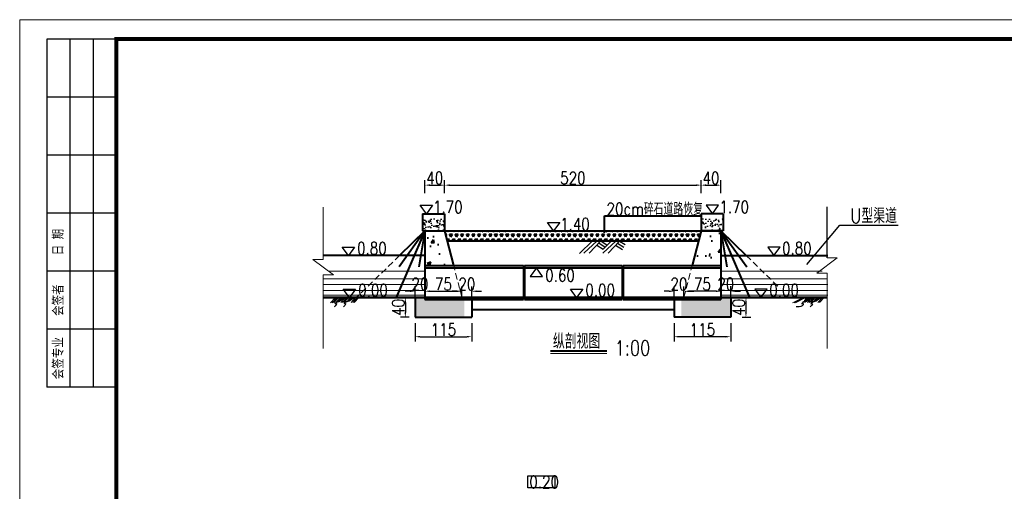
# Model space of a CAD drawing. Header units: millimetres. Extents: x 42191 to 57359, y 16507 to 19270.
# Tile 6 of 8: x 47201 to 49197, y 17880 to 18836. Entities that reach past the tile are written whole.
import ezdxf

# ---------------------------------------------------------------- set-up
doc = ezdxf.new("R2010")
doc.units = ezdxf.units.MM
doc.linetypes.add('DASHED', pattern=[19.05, 12.7, -6.35])
doc.layers.add('1', color=7, linetype='Continuous', lineweight=30)
doc.layers.add('粗实线', color=1, linetype='Continuous', lineweight=40)
doc.layers.add('DEM', color=3, linetype='Continuous')
doc.layers.add('文字说明', color=3, linetype='Continuous')
doc.styles.add('图框', font='仿宋_GB2312.TTF', dxfattribs={"width": 0.8, "height": 4})
doc.styles.add('样式 1', font='txt.shx', dxfattribs={"width": 0.8, "bigfont": 'hztxt.shx'})
doc.dimstyles.new('STANDARD$0', dxfattribs={"dimtxt": 25, "dimasz": 10, "dimexe": 10, "dimexo": 12, "dimgap": 2, "dimtad": 1, "dimdec": 0, "dimzin": 1, "dimdsep": 46, "dimtxsty": '样式 1', "dimblk1": 'OBLIQUE', "dimblk2": 'OBLIQUE', "dimcen": 12, "dimdle": 20, "dimaunit": 1, "dimadec": 0, "dimazin": 0, "dimtfac": 1, "dimtdec": 1, "dimtofl": 0, "dimtmove": 0, "dimatfit": 1, "dimldrblk": 'OBLIQUE', "dimfxl": 0, "dimtolj": 1, "dimtzin": 0, "dimarcsym": 0})
pattern_1 = [(50, (16214.261, 11330.492), (18.218467, -1.5939086), [1.905, -20.955]), (355, (16214.26, 11330.492), (-3.524283, 19.105664), [1.524, -16.764]), (100.451, (16215.779, 11330.36), (14.69425, 17.511669), [1.619, -17.809]), (46.1842, (16214.26, 11335.572), (27.107904, -4.204233), [2.8575, -31.4325]), (96.6356, (16216.52, 11335.222), (23.740423, 24.742556), [2.4285, -26.7135]), (351.184, (16214.26, 11335.572), (23.74046, 24.742512), [2.286, -25.146]), (21, (16216.801, 11334.302), (15.161488, -10.226552), [1.905, -20.955]), (326, (16216.8, 11334.302), (6.180203, 18.418797), [1.524, -16.764]), (71.4514, (16218.064, 11333.45), (21.341649, 8.192286), [1.619, -17.809]), (37.5, (16214.261, 11330.4924), (0.3088603, 8.4555039), [0, -16.5608, 0, -17.018, 0, -16.8275]), (7.5, (16214.261, 11330.492), (6.6819663, 10.0180575), [0, -9.7028, 0, -16.1798, 0, -6.4135]), (327.5, (16208.5966, 11330.4924), (13.5590595, -0.5728744), [0, -6.35, 0, -19.812, 0, -26.289]), (317.5, (16206.057, 11330.492), (14.812918, 2.542649), [0, -8.255, 0, -13.1572, 0, -18.669])]
pattern_2 = [(50, (16214.26, 11318.19), (72.87387, -6.37563), [7.62, -83.82]), (355, (16214.26, 11318.19), (-14.09713, 76.42266), [6.096, -67.056]), (100.451, (16220.334, 11317.66), (58.777, 70.04668), [6.476, -71.236]), (46.1842, (16214.26, 11338.51), (108.43162, -16.81693), [11.43, -125.73]), (96.6356, (16223.3, 11337.11), (94.9617, 98.97022), [9.714, -106.854]), (351.184, (16214.26, 11338.51), (94.96184, 98.97005), [9.144, -100.584]), (21, (16224.42, 11333.43), (60.64595, -40.90621), [7.62, -83.82]), (326, (16224.42, 11333.43), (24.72081, 73.67519), [6.096, -67.056]), (71.4514, (16229.475, 11330.02), (85.3666, 32.76914), [6.476, -71.236]), (37.5, (16214.26, 11318.188), (1.235441, 33.822016), [0, -66.2432, 0, -68.072, 0, -67.31]), (7.5, (16214.26, 11318.188), (26.727865, 40.07223), [0, -38.8112, 0, -64.7192, 0, -25.654]), (327.5, (16191.604, 11318.188), (54.236238, -2.291498), [0, -25.4, 0, -79.248, 0, -105.156]), (317.5, (16181.444, 11318.19), (59.25167, 10.170596), [0, -33.02, 0, -52.6288, 0, -74.676])]

# ---------------------------------------------------------------- blocks, each defined once
blk = doc.blocks.new('*D47')
at = {"color": 0, "lineweight": -2}
for p, q in [((48527.6, 18269.4), (48527.6, 18295.1)), ((48547.6, 18273.4), (48547.6, 18295.1)), ((48517.6, 18285.1), (48507.6, 18285.1)), ((48557.6, 18285.1), (48567.6, 18285.1))]:
    blk.add_line(p, q, dxfattribs=at)
at = {"color": 0}
for points in [[(48517.6, 18286.8), (48517.6, 18283.5), (48527.6, 18285.1)], [(48557.6, 18286.8), (48557.6, 18283.5), (48547.6, 18285.1)]]:
    blk.add_solid(points, dxfattribs=at)
at = {"layer": 'Defpoints', "color": 0}
for p in [(48527.6, 18285.1), (48527.6, 18268.4), (48547.6, 18272.4)]:
    blk.add_point(p, dxfattribs=at)
at = {"color": 0, "lineweight": -3, "insert": (48537.6, 18299.6), "char_height": 25, "attachment_point": 5, "style": '样式 1'}
blk.add_mtext('\\A1;20', dxfattribs=at)
blk = doc.blocks.new('_Oblique')
at = {"color": 0, "linetype": 'ByBlock', "lineweight": -2}
blk.add_line((-0.5, -0.5), (0.5, 0.5), dxfattribs=at)
blk = doc.blocks.new('*D48')
at = {"color": 0, "lineweight": -2}
for p, q in [((48547.6, 18273.4), (48547.6, 18295.1)), ((48622.6, 18273.4), (48622.6, 18295.1)), ((48612.6, 18285.1), (48557.6, 18285.1))]:
    blk.add_line(p, q, dxfattribs=at)
at = {"color": 0}
for points in [[(48557.6, 18286.8), (48557.6, 18283.5), (48547.6, 18285.1)], [(48612.6, 18286.8), (48612.6, 18283.5), (48622.6, 18285.1)]]:
    blk.add_solid(points, dxfattribs=at)
at = {"layer": 'Defpoints', "color": 0}
for p in [(48547.6, 18285.1), (48547.6, 18272.4), (48622.6, 18272.4)]:
    blk.add_point(p, dxfattribs=at)
at = {"color": 0, "lineweight": -3, "insert": (48585.1, 18299.6), "char_height": 25, "attachment_point": 5, "style": '样式 1'}
blk.add_mtext('\\A1;75', dxfattribs=at)
blk = doc.blocks.new('*D49')
at = {"color": 0, "lineweight": -2}
for p, q in [((48622.6, 18273.4), (48622.6, 18295.3)), ((48642.6, 18273.4), (48642.6, 18295.3)), ((48612.6, 18285.3), (48602.6, 18285.3)), ((48652.6, 18285.3), (48662.6, 18285.3))]:
    blk.add_line(p, q, dxfattribs=at)
at = {"color": 0}
for points in [[(48612.6, 18286.9), (48612.6, 18283.6), (48622.6, 18285.3)], [(48652.6, 18286.9), (48652.6, 18283.6), (48642.6, 18285.3)]]:
    blk.add_solid(points, dxfattribs=at)
at = {"layer": 'Defpoints', "color": 0}
for p in [(48622.6, 18285.3), (48622.6, 18272.4), (48642.6, 18272.4)]:
    blk.add_point(p, dxfattribs=at)
at = {"color": 0, "lineweight": -3, "insert": (48632.6, 18299.8), "char_height": 25, "attachment_point": 5, "style": '样式 1'}
blk.add_mtext('\\A1;20', dxfattribs=at)
blk = doc.blocks.new('*D50')
at = {"color": 0, "lineweight": -2}
for p, q in [((48665.7, 18272.4), (48683.5, 18272.4)), ((48673.5, 18262.4), (48673.5, 18242.4)), ((48665.7, 18232.4), (48683.5, 18232.4))]:
    blk.add_line(p, q, dxfattribs=at)
at = {"color": 0}
for points in [[(48671.8, 18262.4), (48675.1, 18262.4), (48673.5, 18272.4)], [(48671.8, 18242.4), (48675.1, 18242.4), (48673.5, 18232.4)]]:
    blk.add_solid(points, dxfattribs=at)
at = {"layer": 'Defpoints', "color": 0}
for p in [(48653.7, 18272.4), (48653.7, 18232.4), (48673.5, 18232.4)]:
    blk.add_point(p, dxfattribs=at)
at = {"color": 0, "lineweight": -3, "insert": (48659, 18252.4), "char_height": 25, "attachment_point": 5, "rotation": 90, "style": '样式 1'}
blk.add_mtext('\\A1;40', dxfattribs=at)
blk = doc.blocks.new('*D51')
at = {"color": 0, "lineweight": -2}
for p, q in [((48527.6, 18220.4), (48527.6, 18183)), ((48642.6, 18220.4), (48642.6, 18183)), ((48632.6, 18193), (48537.6, 18193))]:
    blk.add_line(p, q, dxfattribs=at)
at = {"color": 0}
for points in [[(48537.6, 18194.7), (48537.6, 18191.4), (48527.6, 18193)], [(48632.6, 18194.7), (48632.6, 18191.4), (48642.6, 18193)]]:
    blk.add_solid(points, dxfattribs=at)
at = {"layer": 'Defpoints', "color": 0}
for p in [(48527.6, 18232.4), (48642.6, 18232.4), (48527.6, 18193)]:
    blk.add_point(p, dxfattribs=at)
at = {"color": 0, "lineweight": -3, "insert": (48585.1, 18207.5), "char_height": 25, "attachment_point": 5, "style": '样式 1'}
blk.add_mtext('\\A1;115', dxfattribs=at)
blk = doc.blocks.new('*D52')
at = {"color": 0, "lineweight": -2}
for p, q in [((48582.6, 18484), (48582.6, 18510.2)), ((48622.6, 18484), (48622.6, 18510.2)), ((48592.6, 18500.2), (48612.6, 18500.2))]:
    blk.add_line(p, q, dxfattribs=at)
at = {"color": 0}
for points in [[(48592.6, 18501.9), (48592.6, 18498.5), (48582.6, 18500.2)], [(48612.6, 18501.9), (48612.6, 18498.5), (48622.6, 18500.2)]]:
    blk.add_solid(points, dxfattribs=at)
at = {"layer": 'Defpoints', "color": 0}
for p in [(48622.6, 18500.2), (48582.6, 18472), (48622.6, 18472)]:
    blk.add_point(p, dxfattribs=at)
at = {"color": 0, "lineweight": -3, "insert": (48602.6, 18514.7), "char_height": 25, "attachment_point": 5, "style": '样式 1'}
blk.add_mtext('\\A1;40', dxfattribs=at)
blk = doc.blocks.new('*D53')
at = {"color": 0, "lineweight": -2}
for p, q in [((48062.6, 18484), (48062.6, 18510.2)), ((48582.6, 18484), (48582.6, 18510.2)), ((48072.6, 18500.2), (48572.6, 18500.2))]:
    blk.add_line(p, q, dxfattribs=at)
at = {"color": 0}
for points in [[(48072.6, 18501.9), (48072.6, 18498.5), (48062.6, 18500.2)], [(48572.6, 18501.9), (48572.6, 18498.5), (48582.6, 18500.2)]]:
    blk.add_solid(points, dxfattribs=at)
at = {"layer": 'Defpoints', "color": 0}
for p in [(48582.6, 18500.2), (48062.6, 18472), (48582.6, 18472)]:
    blk.add_point(p, dxfattribs=at)
at = {"color": 0, "lineweight": -3, "insert": (48322.6, 18514.7), "char_height": 25, "attachment_point": 5, "style": '样式 1'}
blk.add_mtext('\\A1;520', dxfattribs=at)
blk = doc.blocks.new('*D54')
at = {"color": 0, "lineweight": -2}
for p, q in [((48022.6, 18484), (48022.6, 18510.2)), ((48062.6, 18484), (48062.6, 18510.2)), ((48032.6, 18500.2), (48052.6, 18500.2))]:
    blk.add_line(p, q, dxfattribs=at)
at = {"color": 0}
for points in [[(48032.6, 18501.9), (48032.6, 18498.5), (48022.6, 18500.2)], [(48052.6, 18501.9), (48052.6, 18498.5), (48062.6, 18500.2)]]:
    blk.add_solid(points, dxfattribs=at)
at = {"layer": 'Defpoints', "color": 0}
for p in [(48062.6, 18500.2), (48022.6, 18472), (48062.6, 18472)]:
    blk.add_point(p, dxfattribs=at)
at = {"color": 0, "lineweight": -3, "insert": (48042.6, 18514.7), "char_height": 25, "attachment_point": 5, "style": '样式 1'}
blk.add_mtext('\\A1;40', dxfattribs=at)
blk = doc.blocks.new('*D55')
at = {"color": 0, "lineweight": -2}
for p, q in [((48002.6, 18220.4), (48002.6, 18183)), ((48117.6, 18220.4), (48117.6, 18183)), ((48012.6, 18193), (48107.6, 18193))]:
    blk.add_line(p, q, dxfattribs=at)
at = {"color": 0}
for points in [[(48012.6, 18194.7), (48012.6, 18191.4), (48002.6, 18193)], [(48107.6, 18194.7), (48107.6, 18191.4), (48117.6, 18193)]]:
    blk.add_solid(points, dxfattribs=at)
at = {"layer": 'Defpoints', "color": 0}
for p in [(48002.6, 18232.4), (48117.6, 18232.4), (48117.6, 18193)]:
    blk.add_point(p, dxfattribs=at)
at = {"color": 0, "lineweight": -3, "insert": (48060.1, 18207.5), "char_height": 25, "attachment_point": 5, "style": '样式 1'}
blk.add_mtext('\\A1;115', dxfattribs=at)
blk = doc.blocks.new('*D75')
at = {"color": 0, "lineweight": -2}
for p, q in [((47990.6, 18272.4), (47972.9, 18272.4)), ((47982.9, 18262.4), (47982.9, 18242.4)), ((47990.6, 18232.4), (47972.9, 18232.4))]:
    blk.add_line(p, q, dxfattribs=at)
at = {"color": 0}
for points in [[(47981.2, 18262.4), (47984.5, 18262.4), (47982.9, 18272.4)], [(47981.2, 18242.4), (47984.5, 18242.4), (47982.9, 18232.4)]]:
    blk.add_solid(points, dxfattribs=at)
at = {"layer": 'Defpoints', "color": 0}
for p in [(48002.6, 18272.4), (47982.9, 18232.4), (48002.6, 18232.4)]:
    blk.add_point(p, dxfattribs=at)
at = {"color": 0, "lineweight": -3, "insert": (47968.4, 18252.4), "char_height": 25, "attachment_point": 5, "rotation": 90, "style": '样式 1'}
blk.add_mtext('\\A1;40', dxfattribs=at)
blk = doc.blocks.new('*D76')
at = {"color": 0, "lineweight": -2}
for p, q in [((48002.6, 18273.4), (48002.6, 18295.3)), ((48022.6, 18273.4), (48022.6, 18295.3)), ((47992.6, 18285.3), (47982.6, 18285.3)), ((48032.6, 18285.3), (48042.6, 18285.3))]:
    blk.add_line(p, q, dxfattribs=at)
at = {"color": 0}
for points in [[(47992.6, 18286.9), (47992.6, 18283.6), (48002.6, 18285.3)], [(48032.6, 18286.9), (48032.6, 18283.6), (48022.6, 18285.3)]]:
    blk.add_solid(points, dxfattribs=at)
at = {"layer": 'Defpoints', "color": 0}
for p in [(48002.6, 18272.4), (48022.6, 18285.3), (48022.6, 18272.4)]:
    blk.add_point(p, dxfattribs=at)
at = {"color": 0, "lineweight": -3, "insert": (48012.6, 18299.8), "char_height": 25, "attachment_point": 5, "style": '样式 1'}
blk.add_mtext('\\A1;20', dxfattribs=at)
blk = doc.blocks.new('*D77')
at = {"color": 0, "lineweight": -2}
for p, q in [((48022.6, 18273.4), (48022.6, 18295.1)), ((48097.6, 18273.4), (48097.6, 18295.1)), ((48032.6, 18285.1), (48087.6, 18285.1))]:
    blk.add_line(p, q, dxfattribs=at)
at = {"color": 0}
for points in [[(48032.6, 18286.8), (48032.6, 18283.5), (48022.6, 18285.1)], [(48087.6, 18286.8), (48087.6, 18283.5), (48097.6, 18285.1)]]:
    blk.add_solid(points, dxfattribs=at)
at = {"layer": 'Defpoints', "color": 0}
for p in [(48022.6, 18272.4), (48097.6, 18285.1), (48097.6, 18272.4)]:
    blk.add_point(p, dxfattribs=at)
at = {"color": 0, "lineweight": -3, "insert": (48060.1, 18299.6), "char_height": 25, "attachment_point": 5, "style": '样式 1'}
blk.add_mtext('\\A1;75', dxfattribs=at)
blk = doc.blocks.new('*D56')
at = {"color": 0, "lineweight": -2}
for p, q in [((48097.6, 18273.4), (48097.6, 18295.1)), ((48117.6, 18269.4), (48117.6, 18295.1)), ((48087.6, 18285.1), (48077.6, 18285.1)), ((48127.6, 18285.1), (48137.6, 18285.1))]:
    blk.add_line(p, q, dxfattribs=at)
at = {"color": 0}
for points in [[(48087.6, 18286.8), (48087.6, 18283.5), (48097.6, 18285.1)], [(48127.6, 18286.8), (48127.6, 18283.5), (48117.6, 18285.1)]]:
    blk.add_solid(points, dxfattribs=at)
at = {"layer": 'Defpoints', "color": 0}
for p in [(48097.6, 18272.4), (48117.6, 18285.1), (48117.6, 18268.4)]:
    blk.add_point(p, dxfattribs=at)
at = {"color": 0, "lineweight": -3, "insert": (48107.6, 18299.6), "char_height": 25, "attachment_point": 5, "style": '样式 1'}
blk.add_mtext('\\A1;20', dxfattribs=at)
blk = doc.blocks.new('tk')
at = {"lineweight": 0}
for p, q in [((0, 0), (0, 297)), ((0, 297), (420, 297))]:
    blk.add_line(p, q, dxfattribs=at)
for p, q in [((25, 292), (7, 292)), ((7, 292), (7, 202)), ((13, 292), (13, 202)), ((19, 292), (19, 202)), ((25, 277), (7, 277)), ((25, 262), (7, 262)), ((25, 247), (7, 247)), ((25, 232), (7, 232)), ((25, 217), (7, 217)), ((25, 202), (7, 202))]:
    blk.add_line(p, q)
at = {"lineweight": 0, "const_width": 1}
blk.add_lwpolyline([(25, 292), (415, 292), (415, 5), (25, 5)], close=True, dxfattribs=at)
at = {"char_height": 2.5, "attachment_point": 5, "rotation": 90, "style": '图框'}
for s, insert in [('日 期', (10, 239.5)), ('会签者', (10, 224.5)), ('会签专业', (10, 209.5))]:
    blk.add_mtext(s, dxfattribs=dict(at, insert=insert))

msp = doc.modelspace()

# ---------------------------------------------------------------- hatches: boundary and pattern name
h = msp.add_hatch()
h.set_pattern_fill('AR-CONC', color=256, scale=0.1, style=0)
h.set_pattern_definition(pattern_1)
h.paths.add_polyline_path([(48062.6, 18407.4), (48062.6, 18432.4), (48022.6, 18432.4), (48017.6, 18432.4), (48017.6, 18407.4), (48022.6, 18407.4)])
h = msp.add_hatch()
h.set_pattern_fill('AR-CONC', color=256, scale=0.1, style=0)
h.set_pattern_definition(pattern_1)
h.paths.add_polyline_path([(48582.6, 18432.4), (48582.6, 18407.4), (48622.6, 18407.4), (48627.6, 18407.4), (48627.6, 18432.4), (48622.6, 18432.4)])
h = msp.add_hatch(color=7)
edge = h.paths.add_edge_path()
edge.add_spline(control_points=[(47849.5, 18269.9), (47848.8, 18269.6), (47846.6, 18268.9), (47848.7, 18268.6), (47850.7, 18268.5), (47848, 18267.2), (47844.4, 18266.4), (47849, 18266), (47847.2, 18265.3), (47846.3, 18265.1), (47845.1, 18264.3), (47843.8, 18263.7), (47842.6, 18263.2), (47840.1, 18261.6), (47841.9, 18262.6), (47842.8, 18262.7), (47843.9, 18263.2), (47845, 18263.3), (47846, 18263.9), (47846.7, 18263.9), (47848.6, 18264.7), (47847.4, 18264), (47848.5, 18264.3), (47849, 18264.5), (47849.8, 18264.7), (47850.7, 18265.2), (47850.6, 18266.2), (47850, 18266.3), (47849.6, 18266.4), (47849.4, 18266.6), (47849.9, 18266.7), (47850.3, 18266.7), (47851.1, 18267.2), (47852, 18266.9), (47853.6, 18266.7), (47853, 18267.7), (47852.3, 18268.1), (47852, 18268.3), (47852, 18268.3), (47852.2, 18268.3), (47852.2, 18268.8), (47852.9, 18269), (47853.1, 18268.1), (47854.1, 18268.7), (47854.8, 18268.5), (47855.4, 18269.1), (47856, 18268.9), (47856.4, 18269.5), (47855.6, 18269.7), (47856.5, 18269.9), (47856.8, 18270), (47857.2, 18270.3), (47857.6, 18270.4), (47857.9, 18270.4), (47858.2, 18270.6), (47859.3, 18272.2), (47854.2, 18271.1), (47851.2, 18272.2), (47850.3, 18270.2), (47849.5, 18269.9)], knot_values=[0, 0, 0, 0, 0.457636, 0.703928, 0.945189, 1.449068, 1.858543, 2.340381, 2.49662, 2.710207, 3.022366, 3.352558, 3.57969, 4.019046, 4.221528, 4.438149, 4.683028, 4.925717, 5.111401, 5.365361, 5.588739, 5.681232, 5.81702, 5.96521, 6.098178, 6.363219, 6.474472, 6.643456, 6.680123, 6.721911, 6.784349, 6.889356, 7.029569, 7.292431, 7.526381, 7.709639, 7.836357, 7.836357, 7.836357, 7.837887, 7.958906, 8.049351, 8.20084, 8.34711, 8.569613, 8.663082, 8.804148, 8.901422, 8.970405, 9.080406, 9.205283, 9.247084, 9.390508, 9.425296, 9.467096, 9.582996, 10.557173, 11.044339, 11.587882, 11.587882, 11.587882, 11.587882], weights=[1, 1, 1, 1, 1, 1, 1, 1, 1, 1, 1, 1, 1, 1, 1, 1, 1, 1, 1, 1, 1, 1, 1, 1, 1, 1, 1, 1, 1, 1, 1, 1, 1, 1, 1, 1, 1, 1, 1, 1, 1, 1, 1, 1, 1, 1, 1, 1, 1, 1, 1, 1, 1, 1, 1, 1, 1, 1, 1, 1], degree=3, periodic=0)
h = msp.add_hatch(color=7)
edge = h.paths.add_edge_path()
edge.add_spline(control_points=[(47869.9, 18270.8), (47869.2, 18270.5), (47867, 18269.8), (47869.1, 18269.5), (47871.1, 18269.4), (47868.5, 18268.1), (47864.9, 18267.3), (47869.5, 18266.9), (47867.7, 18266.2), (47866.7, 18266.1), (47865.6, 18265.2), (47864.2, 18264.7), (47863, 18264.1), (47860.6, 18262.5), (47862.4, 18263.5), (47863.3, 18263.6), (47864.4, 18264.2), (47865.4, 18264.2), (47866.5, 18264.8), (47867.2, 18264.8), (47869.1, 18265.6), (47867.8, 18265), (47869, 18265.2), (47869.4, 18265.4), (47870.3, 18265.7), (47871.1, 18266.1), (47871.1, 18267.1), (47870.5, 18267.2), (47870.1, 18267.3), (47869.9, 18267.5), (47870.4, 18267.6), (47870.8, 18267.6), (47871.6, 18268.1), (47872.4, 18267.8), (47874.1, 18267.7), (47873.5, 18268.6), (47872.7, 18269), (47872.5, 18269.2), (47872.5, 18269.2), (47872.6, 18269.2), (47872.6, 18269.7), (47873.4, 18269.9), (47873.6, 18269), (47874.5, 18269.6), (47875.3, 18269.4), (47875.9, 18270), (47876.5, 18269.8), (47876.8, 18270.4), (47876.1, 18270.6), (47877, 18270.8), (47877.3, 18270.9), (47877.7, 18271.2), (47878, 18271.3), (47878.4, 18271.3), (47878.7, 18271.5), (47879.8, 18273.2), (47874.7, 18272), (47871.7, 18273.1), (47870.7, 18271.1), (47869.9, 18270.8)], knot_values=[0, 0, 0, 0, 0.457636, 0.703928, 0.945189, 1.449068, 1.858543, 2.340381, 2.49662, 2.710207, 3.022366, 3.352558, 3.57969, 4.019046, 4.221528, 4.438149, 4.683028, 4.925717, 5.111401, 5.365361, 5.588739, 5.681232, 5.81702, 5.96521, 6.098178, 6.363219, 6.474472, 6.643456, 6.680123, 6.721911, 6.784349, 6.889356, 7.029569, 7.292431, 7.526381, 7.709639, 7.836357, 7.836357, 7.836357, 7.837887, 7.958906, 8.049351, 8.20084, 8.34711, 8.569613, 8.663082, 8.804148, 8.901422, 8.970405, 9.080406, 9.205283, 9.247084, 9.390508, 9.425296, 9.467096, 9.582996, 10.557173, 11.044339, 11.587882, 11.587882, 11.587882, 11.587882], weights=[1, 1, 1, 1, 1, 1, 1, 1, 1, 1, 1, 1, 1, 1, 1, 1, 1, 1, 1, 1, 1, 1, 1, 1, 1, 1, 1, 1, 1, 1, 1, 1, 1, 1, 1, 1, 1, 1, 1, 1, 1, 1, 1, 1, 1, 1, 1, 1, 1, 1, 1, 1, 1, 1, 1, 1, 1, 1, 1, 1], degree=3, periodic=0)
h = msp.add_hatch()
h.set_pattern_fill('AR-CONC', color=256, scale=0.1, style=0)
h.set_pattern_definition([(50, (16133.127, 11300.492), (18.218467, -1.5939086), [1.905, -20.955]), (355, (16133.127, 11300.492), (-3.524283, 19.105664), [1.524, -16.764]), (100.451, (16134.645, 11300.36), (14.69425, 17.511669), [1.619, -17.809]), (46.1842, (16133.127, 11305.572), (27.107904, -4.204233), [2.8575, -31.4325]), (96.6356, (16135.386, 11305.222), (23.740423, 24.742556), [2.4285, -26.7135]), (351.184, (16133.127, 11305.572), (23.74046, 24.742512), [2.286, -25.146]), (21, (16135.667, 11304.302), (15.161488, -10.226552), [1.905, -20.955]), (326, (16135.667, 11304.302), (6.180203, 18.418797), [1.524, -16.764]), (71.4514, (16136.93, 11303.45), (21.341649, 8.192286), [1.619, -17.809]), (37.5, (16133.1266, 11300.4924), (0.3088603, 8.4555039), [0, -16.5608, 0, -17.018, 0, -16.8275]), (7.5, (16133.127, 11300.492), (6.6819663, 10.0180575), [0, -9.7028, 0, -16.1798, 0, -6.4135]), (327.5, (16127.4624, 11300.4924), (13.5590595, -0.5728744), [0, -6.35, 0, -19.812, 0, -26.289]), (317.5, (16124.922, 11300.492), (14.812918, 2.542649), [0, -8.255, 0, -13.1572, 0, -18.669])])
h.paths.add_polyline_path([(48102.6, 18232.4), (48102.6, 18268.4), (48022.6, 18268.4), (48022.6, 18272.4), (48002.6, 18272.4), (48002.6, 18232.4)])
h.paths.add_polyline_path([(48542.6, 18268.4), (48542.6, 18232.4), (48642.6, 18232.4), (48642.6, 18272.4), (48622.6, 18272.4), (48622.6, 18268.4)])
h = msp.add_hatch(color=7)
edge = h.paths.add_edge_path()
edge.add_spline(control_points=[(48795.9, 18269.8), (48795.2, 18269.6), (48793, 18268.8), (48795.1, 18268.5), (48797.1, 18268.4), (48794.5, 18267.1), (48790.9, 18266.3), (48795.5, 18265.9), (48793.7, 18265.3), (48792.7, 18265.1), (48791.6, 18264.3), (48790.2, 18263.7), (48789, 18263.1), (48786.6, 18261.5), (48788.4, 18262.5), (48789.3, 18262.7), (48790.4, 18263.2), (48791.4, 18263.3), (48792.5, 18263.8), (48793.2, 18263.9), (48795.1, 18264.6), (48793.8, 18264), (48795, 18264.2), (48795.4, 18264.4), (48796.3, 18264.7), (48797.1, 18265.1), (48797.1, 18266.2), (48796.5, 18266.3), (48796.1, 18266.3), (48795.9, 18266.6), (48796.4, 18266.6), (48796.8, 18266.6), (48797.6, 18267.1), (48798.4, 18266.9), (48800.1, 18266.7), (48799.5, 18267.6), (48798.7, 18268.1), (48798.5, 18268.2), (48798.5, 18268.2), (48798.6, 18268.2), (48798.6, 18268.8), (48799.4, 18269), (48799.6, 18268), (48800.5, 18268.7), (48801.3, 18268.4), (48801.9, 18269), (48802.5, 18268.8), (48802.8, 18269.5), (48802.1, 18269.6), (48803, 18269.8), (48803.3, 18269.9), (48803.7, 18270.3), (48804, 18270.4), (48804.4, 18270.3), (48804.7, 18270.5), (48805.8, 18272.2), (48800.7, 18271.1), (48797.7, 18272.1), (48796.7, 18270.1), (48795.9, 18269.8)], knot_values=[0, 0, 0, 0, 0.457636, 0.703928, 0.945189, 1.449068, 1.858543, 2.340381, 2.49662, 2.710207, 3.022366, 3.352558, 3.57969, 4.019046, 4.221528, 4.438149, 4.683028, 4.925717, 5.111401, 5.365361, 5.588739, 5.681232, 5.81702, 5.96521, 6.098178, 6.363219, 6.474472, 6.643456, 6.680123, 6.721911, 6.784349, 6.889356, 7.029569, 7.292431, 7.526381, 7.709639, 7.836357, 7.836357, 7.836357, 7.837887, 7.958906, 8.049351, 8.20084, 8.34711, 8.569613, 8.663082, 8.804148, 8.901422, 8.970405, 9.080406, 9.205283, 9.247084, 9.390508, 9.425296, 9.467096, 9.582996, 10.557173, 11.044339, 11.587882, 11.587882, 11.587882, 11.587882], weights=[1, 1, 1, 1, 1, 1, 1, 1, 1, 1, 1, 1, 1, 1, 1, 1, 1, 1, 1, 1, 1, 1, 1, 1, 1, 1, 1, 1, 1, 1, 1, 1, 1, 1, 1, 1, 1, 1, 1, 1, 1, 1, 1, 1, 1, 1, 1, 1, 1, 1, 1, 1, 1, 1, 1, 1, 1, 1, 1, 1], degree=3, periodic=0)
h = msp.add_hatch(color=7)
edge = h.paths.add_edge_path()
edge.add_spline(control_points=[(48816.4, 18270.7), (48815.7, 18270.5), (48813.5, 18269.7), (48815.6, 18269.4), (48817.6, 18269.4), (48814.9, 18268), (48811.3, 18267.2), (48815.9, 18266.9), (48814.2, 18266.2), (48813.2, 18266), (48812, 18265.2), (48810.7, 18264.6), (48809.5, 18264.1), (48807.1, 18262.4), (48808.8, 18263.4), (48809.8, 18263.6), (48810.8, 18264.1), (48811.9, 18264.2), (48813, 18264.7), (48813.7, 18264.8), (48815.5, 18265.5), (48814.3, 18264.9), (48815.4, 18265.2), (48815.9, 18265.3), (48816.8, 18265.6), (48817.6, 18266), (48817.6, 18267.1), (48816.9, 18267.2), (48816.5, 18267.2), (48816.3, 18267.5), (48816.8, 18267.6), (48817.3, 18267.6), (48818, 18268.1), (48818.9, 18267.8), (48820.5, 18267.6), (48820, 18268.5), (48819.2, 18269), (48818.9, 18269.1), (48818.9, 18269.1), (48819.1, 18269.2), (48819.1, 18269.7), (48819.8, 18269.9), (48820.1, 18269), (48821, 18269.6), (48821.7, 18269.4), (48822.3, 18269.9), (48822.9, 18269.7), (48823.3, 18270.4), (48822.6, 18270.6), (48823.5, 18270.7), (48823.8, 18270.9), (48824.2, 18271.2), (48824.5, 18271.3), (48824.9, 18271.2), (48825.1, 18271.4), (48826.3, 18273.1), (48821.2, 18272), (48818.2, 18273), (48817.2, 18271), (48816.4, 18270.7)], knot_values=[0, 0, 0, 0, 0.457636, 0.703928, 0.945189, 1.449068, 1.858543, 2.340381, 2.49662, 2.710207, 3.022366, 3.352558, 3.57969, 4.019046, 4.221528, 4.438149, 4.683028, 4.925717, 5.111401, 5.365361, 5.588739, 5.681232, 5.81702, 5.96521, 6.098178, 6.363219, 6.474472, 6.643456, 6.680123, 6.721911, 6.784349, 6.889356, 7.029569, 7.292431, 7.526381, 7.709639, 7.836357, 7.836357, 7.836357, 7.837887, 7.958906, 8.049351, 8.20084, 8.34711, 8.569613, 8.663082, 8.804148, 8.901422, 8.970405, 9.080406, 9.205283, 9.247084, 9.390508, 9.425296, 9.467096, 9.582996, 10.557173, 11.044339, 11.587882, 11.587882, 11.587882, 11.587882], weights=[1, 1, 1, 1, 1, 1, 1, 1, 1, 1, 1, 1, 1, 1, 1, 1, 1, 1, 1, 1, 1, 1, 1, 1, 1, 1, 1, 1, 1, 1, 1, 1, 1, 1, 1, 1, 1, 1, 1, 1, 1, 1, 1, 1, 1, 1, 1, 1, 1, 1, 1, 1, 1, 1, 1, 1, 1, 1, 1, 1], degree=3, periodic=0)
at = {"layer": '粗实线'}
h = msp.add_hatch(dxfattribs=at)
h.set_pattern_fill('AR-CONC', color=0, scale=0.4, style=0)
h.set_pattern_definition(pattern_2)
h.paths.add_polyline_path([(48062.6, 18407.4), (48022.6, 18407.4), (48022.6, 18337.4), (48080.8, 18337.4)])
h = msp.add_hatch(dxfattribs=at)
h.set_pattern_fill('TRIANG', color=0, scale=1.2, style=0)
h.set_pattern_definition([(60, (16214.261, 11318.188), (-5.714998, 9.8986692), [5.715, -5.715]), (120, (16214.261, 11318.188), (-11.429998, 1.2e-06), [5.715, -5.715]), (0, (16211.403, 11323.137), (5.715, 9.898668), [5.715, -5.715])])
h.paths.add_polyline_path([(48062.6, 18407.4), (48067.8, 18387.4), (48577.4, 18387.4), (48582.6, 18407.4)])
h = msp.add_hatch(dxfattribs=at)
h.set_pattern_fill('AR-CONC', color=0, scale=0.4, style=0)
h.set_pattern_definition(pattern_2)
h.paths.add_polyline_path([(48564.5, 18337.4), (48622.6, 18337.4), (48622.6, 18407.4), (48582.6, 18407.4)])

# ---------------------------------------------------------------- linework, layer by layer
at = {"lineweight": 18}
for p, q in [((47816, 18455.9), (47816, 18349.4)), ((47816, 18349.4), (47795.4, 18349.4)), ((47795.4, 18349.4), (47837.1, 18318.4)), ((48858.7, 18352.7), (48817, 18321.6)), ((48838.1, 18352.7), (48858.7, 18352.7)), ((47816, 18318.4), (47816, 18169.1)), ((47837.1, 18318.4), (47816, 18318.4)), ((48817, 18321.6), (48838.1, 18321.6)), ((48838.1, 18321.6), (48838.1, 18169.1)), ((48277, 18158.9), (48391.7, 18158.9))]:
    msp.add_line(p, q, dxfattribs=at)
for p, q in [((48838.1, 18352.7), (48838.1, 18456.4)), ((48797.2, 18339.3), (48863.5, 18419)), ((48863.5, 18419), (48981.9, 18419)), ((48522.6, 18268.4), (48522.6, 18272.4))]:
    msp.add_line(p, q)
at = {"lineweight": -3}
for p, q in [((48362.6, 18387.4), (48335.9, 18361.9)), ((48371.6, 18387.4), (48345.1, 18362.2)), ((48379.3, 18387.4), (48355.5, 18362.5)), ((48379.3, 18387.4), (48391.9, 18378.9)), ((48410.1, 18387.4), (48383.5, 18362.2)), ((48401.1, 18387.4), (48383.7, 18370.8)), ((48417.7, 18387.4), (48394, 18362.5)), ((48416.8, 18386.4), (48428.7, 18379.9)), ((48371, 18378.7), (48383.7, 18370.8)), ((48375.1, 18383), (48387.7, 18374.7)), ((48409.2, 18378.4), (48423, 18369.8)), ((48413.2, 18382.6), (48425.9, 18374.3))]:
    msp.add_line(p, q, dxfattribs=at)
at = {"linetype": 'DASHED', "lineweight": 18}
for p, q in [((47971.1, 18357.4), (47883.4, 18272.4)), ((48674.2, 18357.4), (48742.6, 18291)), ((48097.6, 18272.4), (48080.9, 18337)), ((48547.6, 18272.4), (48564.5, 18337.4))]:
    msp.add_line(p, q, dxfattribs=at)
at = {"color": 7, "lineweight": 18}
for p, q in [((48022.6, 18310.2), (47816, 18310.2)), ((48022.6, 18325.6), (47827.5, 18325.6)), ((48622.6, 18325.6), (48827.8, 18325.6)), ((48624.6, 18310.2), (48838.1, 18310.2)), ((48022.6, 18298.8), (47816, 18298.8)), ((47816, 18286.6), (48022.6, 18286.6)), ((48622.6, 18298.8), (48839.2, 18298.8)), ((48839.2, 18286.6), (48622.6, 18286.6)), ((48022.6, 18277.3), (47816, 18277.3)), ((47816, 18277.3), (48022.6, 18277.3)), ((48022.6, 18277.3), (47816, 18277.3)), ((47831.4, 18261.6), (47840.6, 18271.5)), ((47834.8, 18261.6), (47844, 18271.6)), ((47837.8, 18261.7), (47847, 18271.6)), ((47851.9, 18262.3), (47860.8, 18271.9)), ((47855.4, 18262.4), (47864.2, 18271.9)), ((47858.4, 18262.5), (47866.8, 18271.5)), ((47872.8, 18262.4), (47881.9, 18272.2)), ((47876.3, 18262.5), (47885.3, 18272.3)), ((47879.3, 18262.6), (47888.3, 18272.4)), ((48622.6, 18277.3), (48839.2, 18277.3)), ((48839.2, 18277.3), (48622.6, 18277.3)), ((48622.6, 18277.3), (48839.2, 18277.3)), ((48767.8, 18261.5), (48787, 18271.4)), ((48771.2, 18261.6), (48790.4, 18271.5)), ((48774.2, 18261.7), (48793.4, 18271.6)), ((48798.4, 18262.2), (48807.3, 18271.8)), ((48801.8, 18262.3), (48810.7, 18271.9)), ((48804.8, 18262.4), (48813.2, 18271.5)), ((48819.3, 18262.4), (48828.4, 18272.2)), ((48822.7, 18262.5), (48831.8, 18272.3))]:
    msp.add_line(p, q, dxfattribs=at)
at = {"lineweight": -3}
for points in [[(48025.6, 18442.4), (48013.1, 18459.7), (48038.1, 18459.7)], [(48605.5, 18442.4), (48618, 18459.7), (48593, 18459.7)], [(48283.5, 18407.4), (48271, 18424.7), (48296, 18424.7)], [(47867.4, 18357.4), (47854.9, 18374.7), (47879.9, 18374.7)], [(48730.2, 18357.4), (48742.6, 18374.7), (48717.7, 18374.7)], [(48248.8, 18332.4), (48236.3, 18315), (48261.2, 18315)], [(47869.5, 18272.4), (47857.1, 18289.7), (47882, 18289.7)], [(48330.2, 18272.4), (48317.7, 18289.7), (48342.7, 18289.7)], [(48703.8, 18272.4), (48716.2, 18289.7), (48691.3, 18289.7)]]:
    msp.add_lwpolyline(points, close=True, dxfattribs=at)
msp.add_lwpolyline([(48230.9, 17911.1), (48286, 17911.1), (48286, 17886.5), (48230.9, 17886.5)], close=True)
at = {"color": 7, "start_tangent": (-0.939361, -0.34293), "end_tangent": (-0.939361, -0.34293)}
for points in [[(47849.1, 18269.6), (47847.2, 18268.6), (47848.3, 18268.3), (47849.5, 18268.2), (47847.4, 18267), (47845.6, 18266.2), (47847.7, 18265.5), (47847.1, 18265.2), (47846.1, 18264.9), (47844.8, 18264.1), (47843.3, 18263.5), (47842.4, 18263), (47842.8, 18262.9), (47843.6, 18262.9), (47844.7, 18263.2), (47845.5, 18263.5), (47846.7, 18263.9), (47847.7, 18264.2), (47847.4, 18263.9), (47848, 18264), (47848.7, 18264.2), (47849.3, 18264.5), (47850.3, 18265.3), (47850.2, 18265.8), (47849.5, 18266.1), (47849.3, 18266.2), (47849.2, 18266.3), (47849.4, 18266.4), (47849.9, 18266.5), (47850.6, 18266.8), (47851.8, 18266.7), (47852.9, 18266.8), (47852.5, 18267.5), (47851.3, 18268.2), (47851.7, 18268), (47852, 18268.5), (47852.4, 18268.6), (47852.9, 18268.1), (47853.6, 18268.3), (47854.6, 18268.5), (47855, 18268.7), (47855.7, 18268.8), (47855.8, 18269.3), (47855.5, 18269.4), (47856, 18269.6), (47856.6, 18269.8), (47856.8, 18270), (47857.4, 18270.1), (47857.6, 18270.2), (47857.8, 18270.3), (47858.1, 18270.7), (47853.4, 18271.3), (47851.1, 18271.3), (47849.1, 18269.6)], [(47869.7, 18270.7), (47867.8, 18269.7), (47868.9, 18269.4), (47870.1, 18269.2), (47868, 18268.1), (47866.2, 18267.3), (47868.3, 18266.5), (47867.7, 18266.2), (47866.7, 18265.9), (47865.4, 18265.2), (47863.9, 18264.5), (47863, 18264), (47861.2, 18262.9), (47862.1, 18263.3), (47863.1, 18263.6), (47864.2, 18264), (47865.3, 18264.3), (47866.1, 18264.6), (47867.3, 18264.9), (47868.3, 18265.2), (47868, 18265), (47868.6, 18265.1), (47869.3, 18265.3), (47869.9, 18265.5), (47870.9, 18266.3), (47870.8, 18266.9), (47870.1, 18267.2), (47869.9, 18267.2), (47869.8, 18267.4), (47870, 18267.5), (47870.5, 18267.6), (47871.2, 18267.8), (47872.4, 18267.7), (47873.5, 18267.8), (47873.1, 18268.6), (47871.9, 18269.2), (47872.3, 18269.1), (47872.6, 18269.6), (47873, 18269.7), (47873.5, 18269.2), (47874.2, 18269.4), (47875.2, 18269.5), (47875.6, 18269.8), (47876.3, 18269.9), (47876.4, 18270.3), (47876.2, 18270.5), (47876.6, 18270.7), (47877.2, 18270.9), (47877.4, 18271), (47878, 18271.2), (47878.2, 18271.2), (47878.4, 18271.3), (47878.7, 18271.8), (47874, 18272.4), (47871.7, 18272.4), (47869.7, 18270.7)], [(48795.6, 18269.6), (48793.6, 18268.6), (48794.8, 18268.3), (48795.9, 18268.1), (48793.8, 18266.9), (48792, 18266.2), (48794.2, 18265.4), (48793.5, 18265.1), (48792.5, 18264.8), (48791.2, 18264.1), (48789.8, 18263.4), (48788.8, 18262.9), (48789.2, 18262.9), (48790, 18262.9), (48791.2, 18263.1), (48792, 18263.5), (48793.2, 18263.8), (48794.2, 18264.1), (48793.8, 18263.9), (48794.5, 18264), (48795.2, 18264.2), (48795.8, 18264.4), (48796.7, 18265.2), (48796.7, 18265.8), (48795.9, 18266), (48795.7, 18266.1), (48795.6, 18266.3), (48795.9, 18266.4), (48796.4, 18266.4), (48797, 18266.7), (48798.3, 18266.6), (48799.4, 18266.7), (48799, 18267.4), (48797.7, 18268.1), (48798.1, 18268), (48798.4, 18268.5), (48798.8, 18268.6), (48799.4, 18268.1), (48800, 18268.2), (48801.1, 18268.4), (48801.5, 18268.6), (48802.1, 18268.8), (48802.3, 18269.2), (48802, 18269.4), (48802.5, 18269.6), (48803.1, 18269.8), (48803.2, 18269.9), (48803.9, 18270.1), (48804.1, 18270.1), (48804.2, 18270.2), (48804.5, 18270.7), (48799.9, 18271.3), (48797.6, 18271.3), (48795.6, 18269.6)], [(48816.2, 18270.6), (48814.2, 18269.6), (48815.4, 18269.4), (48816.5, 18269.2), (48814.4, 18268), (48812.6, 18267.2), (48814.8, 18266.5), (48814.1, 18266.2), (48813.1, 18265.9), (48811.8, 18265.1), (48810.4, 18264.5), (48809.4, 18264), (48807.7, 18262.8), (48808.5, 18263.2), (48809.5, 18263.5), (48810.6, 18263.9), (48811.8, 18264.2), (48812.6, 18264.5), (48813.8, 18264.9), (48814.8, 18265.2), (48814.4, 18264.9), (48815.1, 18265), (48815.8, 18265.3), (48816.4, 18265.5), (48817.3, 18266.3), (48817.3, 18266.8), (48816.5, 18267.1), (48816.4, 18267.2), (48816.2, 18267.3), (48816.5, 18267.4), (48817, 18267.5), (48817.6, 18267.8), (48818.9, 18267.7), (48820, 18267.8), (48819.6, 18268.5), (48818.3, 18269.2), (48818.7, 18269), (48819, 18269.5), (48819.4, 18269.6), (48820, 18269.1), (48820.6, 18269.3), (48821.7, 18269.5), (48822.1, 18269.7), (48822.7, 18269.8), (48822.9, 18270.3), (48822.6, 18270.4), (48823.1, 18270.6), (48823.7, 18270.9), (48823.8, 18271), (48824.5, 18271.2), (48824.7, 18271.2), (48824.8, 18271.3), (48825.1, 18271.7), (48820.5, 18272.3), (48818.2, 18272.3), (48816.2, 18270.6)]]:
    msp.add_spline(points, degree=3, dxfattribs=at)
at = {"layer": '1', "lineweight": 40}
msp.add_line((48022.6, 18272.4), (47816, 18272.4), dxfattribs=at)
at = {"layer": 'DEM', "color": 7}
for points in [[(47844.2, 18264.3), (47840.7, 18259.8), (47843, 18260.2), (47842.7, 18257.6), (47840.8, 18255.5), (47838.8, 18253.6)], [(47862.7, 18264.2), (47859.2, 18259.8), (47861.5, 18260.2), (47861.2, 18257.5), (47859.2, 18255.5), (47857.3, 18253.6)], [(48790.7, 18264.2), (48787.1, 18259.8), (48789.5, 18260.2), (48789.2, 18257.5), (48787.2, 18255.5), (48775.2, 18253.6)], [(48809.2, 18264.1), (48805.6, 18259.7), (48808, 18260.1), (48807.7, 18257.4), (48805.7, 18255.4), (48803.7, 18253.5)]]:
    msp.add_spline(points, degree=3, dxfattribs=at)
at = {"layer": '粗实线', "lineweight": 40}
for p, q in [((48017.6, 18442.4), (48062.6, 18442.4)), ((48017.6, 18442.4), (48017.6, 18407.4)), ((48062.6, 18442.4), (48062.6, 18407.4)), ((48582.6, 18442.4), (48582.6, 18407.4)), ((48627.6, 18442.4), (48582.6, 18442.4)), ((48627.6, 18442.4), (48627.6, 18407.4)), ((48022.6, 18407.4), (47971.1, 18357.4)), ((48017.6, 18407.4), (48022.6, 18407.4)), ((48022.6, 18407.4), (48622.6, 18407.4)), ((48022.6, 18407.4), (48062.6, 18407.4)), ((48022.6, 18407.4), (48022.6, 18337.4)), ((48062.6, 18407.4), (48080.8, 18337.4)), ((48062.6, 18407.4), (48062.6, 18407.4)), ((48582.6, 18407.4), (48564.5, 18337.4)), ((48622.6, 18407.4), (48582.6, 18407.4)), ((48622.6, 18407.4), (48622.6, 18337.4)), ((48627.6, 18407.4), (48622.6, 18407.4)), ((48622.6, 18407.4), (48674.2, 18357.4)), ((48067.8, 18387.4), (48577.4, 18387.4)), ((48022.6, 18357.4), (47816, 18357.4)), ((48622.6, 18357.4), (48839.2, 18357.4)), ((48022.6, 18337.4), (48022.6, 18268.4)), ((48022.6, 18337.4), (48222.6, 18337.4)), ((48022.6, 18332.4), (48222.6, 18332.4)), ((48222.6, 18337.4), (48222.6, 18332.4)), ((48222.6, 18332.4), (48222.6, 18272.4)), ((48224.6, 18337.4), (48224.6, 18268.4)), ((48224.6, 18337.4), (48422.6, 18337.4)), ((48224.6, 18332.4), (48422.6, 18332.4)), ((48422.6, 18337.4), (48422.6, 18332.4)), ((48422.6, 18332.4), (48422.6, 18272.4)), ((48424.6, 18337.4), (48424.6, 18272.4)), ((48424.6, 18337.4), (48622.6, 18337.4)), ((48424.6, 18332.4), (48622.6, 18332.4)), ((48622.6, 18337.4), (48622.6, 18268.4)), ((48222.6, 18272.4), (47816, 18272.4)), ((47816, 18272.4), (48222.6, 18272.4)), ((48002.6, 18272.4), (48002.6, 18232.4)), ((48022.6, 18272.4), (48222.6, 18272.4)), ((48022.6, 18272.4), (48222.6, 18272.4)), ((48022.6, 18268.4), (48222.6, 18268.4)), ((48117.6, 18268.4), (48117.6, 18232.4)), ((48222.6, 18272.4), (48222.6, 18268.4)), ((48422.6, 18272.4), (48224.6, 18272.4)), ((48224.6, 18272.4), (48422.6, 18272.4)), ((48224.6, 18272.4), (48422.6, 18272.4)), ((48224.6, 18272.4), (48422.6, 18272.4)), ((48224.6, 18268.4), (48422.6, 18268.4)), ((48422.6, 18272.4), (48422.6, 18268.4)), ((48424.6, 18272.4), (48424.6, 18268.4)), ((48424.6, 18272.4), (48838.1, 18272.4)), ((48838.1, 18272.4), (48424.6, 18272.4)), ((48424.6, 18268.4), (48622.6, 18268.4)), ((48527.6, 18268.4), (48527.6, 18232.4)), ((48622.6, 18272.4), (48838.1, 18272.4)), ((48642.6, 18272.4), (48642.6, 18232.4)), ((48117.6, 18248.4), (48527.6, 18248.4)), ((48002.6, 18232.4), (48117.6, 18232.4)), ((48642.6, 18232.4), (48527.6, 18232.4)), ((48277, 18164.4), (48391.7, 18164.4))]:
    msp.add_line(p, q, dxfattribs=at)
at = {"layer": '粗实线', "color": 0}
for p, q in [((48386.7, 18403.7), (48386.7, 18438.3)), ((48386.7, 18438.3), (48582.4, 18438.3)), ((48022.6, 18407.4), (47964.2, 18272.4)), ((48022.6, 18407.4), (47970.1, 18334.9)), ((48022.6, 18407.4), (48010.4, 18334.9)), ((48622.6, 18407.4), (48681, 18272.4)), ((48622.6, 18407.4), (48634.9, 18334.9)), ((48622.6, 18407.4), (48675.2, 18334.9))]:
    msp.add_line(p, q, dxfattribs=at)

# ---------------------------------------------------------------- block references
at = {"xscale": 7.840000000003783, "yscale": 7.840000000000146, "zscale": 7.840000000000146}
msp.add_blockref('tk', (47201, 16507.1), dxfattribs=at)

# ---------------------------------------------------------------- texts
at = {"lineweight": -3, "style": '样式 1', "width": 0.8}
for s, p in [('1.70', (48039, 18443.5)), ('20cm碎石道路恢复', (48390.9, 18439.5)), ('1.70', (48619.7, 18443.5)), ('1.40', (48296.8, 18408.5)), ('0.80', (47885.1, 18359.8)), ('0.80', (48746.7, 18359.8)), ('0.60', (48266.5, 18304.9)), ('0.00', (47887.3, 18274.8)), ('0.00', (48347.9, 18274.8)), ('0.00', (48720.8, 18274.8)), ('0.20', (48234.3, 17886.2))]:
    msp.add_text(s, height=25, dxfattribs=at).set_placement(p)
at = {"layer": '文字说明', "color": 7, "style": '样式 1', "width": 0.8}
for s, p in [('U型渠道', (48885, 18422.9)), ('纵剖视图', (48282.1, 18168.8)), ('1:00', (48407.4, 18155.2))]:
    msp.add_text(s, height=30, dxfattribs=at).set_placement(p)

# ---------------------------------------------------------------- dimensions: what is measured, and where the dimension line sits
at = {"lineweight": -3}
for base, p1, p2, picture, middle in [((48062.6, 18500.2), (48022.6, 18472), (48062.6, 18472), '*D54', (48042.6, 18514.7)), ((48582.6, 18500.2), (48062.6, 18472), (48582.6, 18472), '*D53', (48322.6, 18514.7)), ((48622.6, 18500.2), (48582.6, 18472), (48622.6, 18472), '*D52', (48602.6, 18514.7)), ((48117.6, 18193), (48002.6, 18232.4), (48117.6, 18232.4), '*D55', (48060.1, 18207.5))]:
    dim = msp.add_linear_dim(base=base, p1=p1, p2=p2, dimstyle='STANDARD$0', dxfattribs=at)
    dim.commit()
    dim.dimension.update_dxf_attribs({"geometry": picture, "text_midpoint": middle})
for base, p1, p2, picture, middle in [((48022.6, 18285.3), (48002.6, 18272.4), (48022.6, 18272.4), '*D76', (48012.6, 18285.3)), ((48117.6, 18285.1), (48097.6, 18272.4), (48117.6, 18268.4), '*D56', (48107.6, 18285.1))]:
    dim = msp.add_linear_dim(base=base, p1=p1, p2=p2, dimstyle='STANDARD$0', override={"dimexo": 1}, dxfattribs=at)
    dim.commit()
    dim.dimension.update_dxf_attribs({"geometry": picture, "text_midpoint": middle, "dimtype": 160})
dim = msp.add_linear_dim(base=(48097.6, 18285.1), p1=(48022.6, 18272.4), p2=(48097.6, 18272.4), dimstyle='STANDARD$0', override={"dimexo": 1}, dxfattribs=at)
dim.commit()
dim.dimension.update_dxf_attribs({"geometry": '*D77', "text_midpoint": (48060.1, 18299.6)})
for base, p1, p2, picture, middle in [((48527.6, 18285.1), (48547.6, 18272.4), (48527.6, 18268.4), '*D47', (48537.6, 18285.1)), ((48622.6, 18285.3), (48642.6, 18272.4), (48622.6, 18272.4), '*D49', (48632.6, 18285.3))]:
    dim = msp.add_linear_dim(base=base, p1=p1, p2=p2, angle=180, dimstyle='STANDARD$0', override={"dimexo": 1}, dxfattribs=at)
    dim.commit()
    dim.dimension.update_dxf_attribs({"geometry": picture, "text_midpoint": middle, "dimtype": 160})
dim = msp.add_linear_dim(base=(48547.6, 18285.1), p1=(48622.6, 18272.4), p2=(48547.6, 18272.4), angle=180, dimstyle='STANDARD$0', override={"dimexo": 1}, dxfattribs=at)
dim.commit()
dim.dimension.update_dxf_attribs({"geometry": '*D48', "text_midpoint": (48585.1, 18299.6)})
for base, p1, p2, angle, picture, middle in [((47982.9, 18232.4), (48002.6, 18272.4), (48002.6, 18232.4), 90, '*D75', (47968.4, 18252.4)), ((48673.5, 18232.4), (48653.7, 18272.4), (48653.7, 18232.4), 90, '*D50', (48659, 18252.4)), ((48527.6, 18193), (48642.6, 18232.4), (48527.6, 18232.4), 180, '*D51', (48585.1, 18207.5))]:
    dim = msp.add_linear_dim(base=base, p1=p1, p2=p2, angle=angle, dimstyle='STANDARD$0', dxfattribs=at)
    dim.commit()
    dim.dimension.update_dxf_attribs({"geometry": picture, "text_midpoint": middle})

doc.saveas('drawing.dxf')
